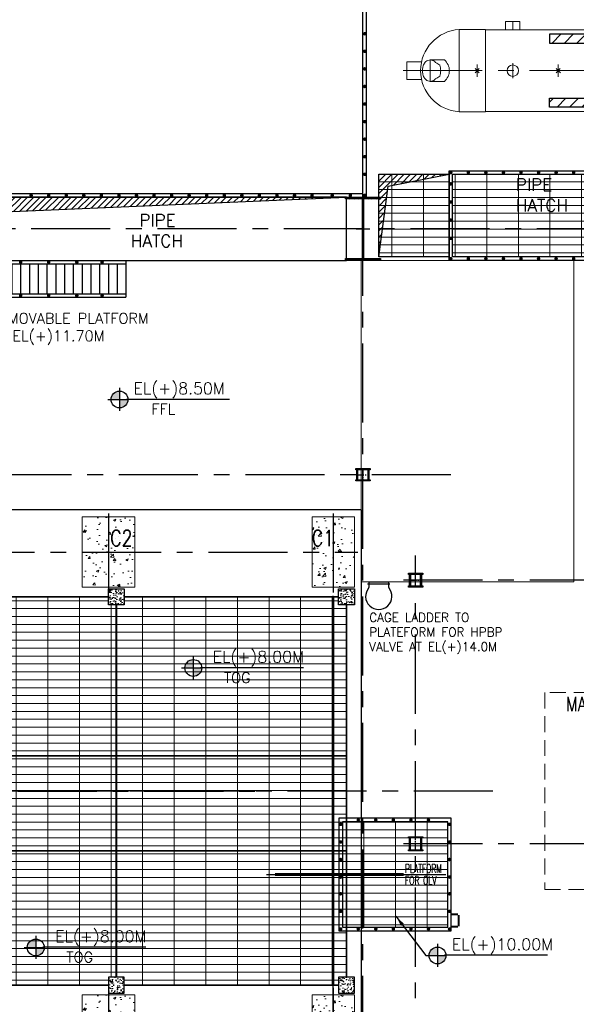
# Model space of a CAD drawing. Header units: inches. Extents: x 0 to 1544102, y 0 to 23144100.
# Tile 140 of 203: x 556299 to 572151, y 119015 to 147035. Entities that reach past the tile are written whole.
import ezdxf
from ezdxf.enums import TextEntityAlignment as Align

# ---------------------------------------------------------------- set-up
doc = ezdxf.new("R2010")
doc.units = ezdxf.units.IN
doc.header["$LTSCALE"] = 1800
doc.header["$MEASUREMENT"] = 0
for name, pattern in [('CENTER', [2, 1.25, -0.25, 0.25, -0.25]), ('CENTER2', [1.125, 0.75, -0.125, 0.125, -0.125]), ('HIDDEN', [0.375, 0.25, -0.125]), ('HIDDEN2', [0.1875, 0.125, -0.0625])]:
    doc.linetypes.add(name, pattern=pattern)
doc.layers.get('0').update_dxf_attribs({"color": 253})
for name, color, linetype in [('1', 7, 'Continuous'), ('AUX COL', 1, 'Continuous'), ('CEN', 2, 'CENTER'), ('COL', 1, 'Continuous'), ('GRID', 251, 'CENTER'), ('OPENING', 40, 'Continuous'), ('STEEL', 231, 'Continuous')]:
    doc.layers.add(name, color=color, linetype=linetype)
for name, color, linetype, lineweight in [('A-DOOR', 31, 'Continuous', 9), ('A-REMOVABLE GRATING', 252, 'Continuous', 9), ('CONCRETE', 145, 'Continuous', 15), ('EQPT', 8, 'HIDDEN', 9), ('EQUIP', 8, 'Continuous', 9), ('HATCH-1', 252, 'Continuous', 9), ('TEXT', 3, 'Continuous', 18)]:
    doc.layers.add(name, color=color, linetype=linetype, lineweight=lineweight)
doc.styles.add('ROMANC', font='ROMANC.SHX')
doc.styles.add('ROMANS', font='romans.shx')
doc.styles.add('SIMPLEX-25', font='simplex.shx')
doc.styles.get("Standard").update_dxf_attribs({"font": 'arial.ttf'})
doc.dimstyles.new('USER175', dxfattribs={"dimscale": 175, "dimtxt": 2, "dimasz": 1.75, "dimexe": 0, "dimexo": 0, "dimgap": 0.5, "dimtad": 1, "dimdec": 0, "dimzin": 0, "dimdsep": 46, "dimtxsty": 'ROMANS', "dimcen": 0, "dimclrd": 4, "dimclre": 4, "dimclrt": 4, "dimadec": 0, "dimazin": 0, "dimtfac": 0.09, "dimtdec": 0, "dimtix": 1, "dimtofl": 0, "dimtmove": 0, "dimatfit": 3, "dimfxl": 1, "dimtolj": 1, "dimtzin": 0, "dimarcsym": 0})
pattern_1 = [(50, (-126155.24, -26628.59), (215.17805, -18.82564), [22.5, -247.5]), (355, (-126155.24, -26628.6), (-41.6254, 225.65764), [18, -198]), (100.4514, (-126137.3, -26630.16), (173.5528, 206.83186), [19.12206, -210.34263]), (46.1842, (-126155.24, -26568.6), (320.1723, -49.6557), [33.75, -371.25]), (96.6356, (-126128.55, -26572.73), (280.3988, 292.23536), [28.6831, -315.5139]), (351.1842, (-126155.24, -26568.6), (280.3986, 292.2356), [27, -297]), (21, (-126125.24, -26583.59), (179.07212, -120.78567), [22.5, -247.5]), (326, (-126125.24, -26583.6), (72.9946, 217.545), [18, -198]), (71.4514, (-126110.31, -26593.66), (252.0668, 96.75915), [19.12206, -210.34263]), (37.5, (-126155.235, -26628.59), (3.647957, 99.868156), [0, -195.6, 0, -201, 0, -198.75]), (7.5, (-126155.24, -26628.59), (78.92086, 118.32351), [0, -114.6, 0, -191.1, 0, -75.75]), (327.5, (-126222.135, -26628.59), (160.14673, -6.76646), [0, -75, 0, -234, 0, -310.5]), (317.5, (-126252.14, -26628.59), (174.95585, 30.0315), [0, -97.5, 0, -155.4, 0, -220.5])]
pattern_2 = [(50, (-125855.24, -26628.59), (215.17805, -18.82564), [22.5, -247.5]), (355, (-125855.24, -26628.6), (-41.6254, 225.65764), [18, -198]), (100.4514, (-125837.3, -26630.16), (173.5528, 206.83186), [19.12206, -210.34263]), (46.1842, (-125855.24, -26568.6), (320.1723, -49.6557), [33.75, -371.25]), (96.6356, (-125828.55, -26572.73), (280.3988, 292.23536), [28.6831, -315.5139]), (351.1842, (-125855.24, -26568.6), (280.3986, 292.2356), [27, -297]), (21, (-125825.24, -26583.59), (179.07212, -120.78567), [22.5, -247.5]), (326, (-125825.24, -26583.6), (72.9946, 217.545), [18, -198]), (71.4514, (-125810.31, -26593.66), (252.0668, 96.75915), [19.12206, -210.34263]), (37.5, (-125855.235, -26628.59), (3.647957, 99.868156), [0, -195.6, 0, -201, 0, -198.75]), (7.5, (-125855.24, -26628.59), (78.92086, 118.32351), [0, -114.6, 0, -191.1, 0, -75.75]), (327.5, (-125922.135, -26628.59), (160.14673, -6.76646), [0, -75, 0, -234, 0, -310.5]), (317.5, (-125952.14, -26628.59), (174.95585, 30.0315), [0, -97.5, 0, -155.4, 0, -220.5])]
pattern_3 = [(0, (-122500, 4e-10), (0, 225), []), (90, (-122500, 4e-10), (-900, 6e-14), [])]

# ---------------------------------------------------------------- blocks, each defined once
blk = doc.blocks.new('B-ROW COLUMN')
at = {"layer": 'COL'}
h = blk.add_hatch(dxfattribs=at)
h.set_pattern_fill('ANSI31', color=256, scale=200, style=0)
h.set_pattern_definition([(45, (155648.048, 63141.767), (-17.67767, 17.67767), [])])
h.paths.add_polyline_path([(171095, 85178), (172085, 85178), (172085, 85128), (171095, 85128)])
h.paths.add_polyline_path([(171574, 86878), (171606, 86878), (171606, 85178), (171574, 85178)])
h.paths.add_polyline_path([(171095, 86928), (172085, 86928), (172085, 86878), (171095, 86878)])
blk.add_line((171590, 85128), (171590, 86928))
at = {"layer": 'CEN'}
for p, q in [((171590, 85128), (171590, 86928)), ((171399, 86028), (171782, 86028))]:
    blk.add_line(p, q, dxfattribs=at)
at = {"layer": 'COL'}
for points in [[(171095, 86928), (172085, 86928), (172085, 86878), (171095, 86878)], [(171574, 86878), (171606, 86878), (171606, 85178), (171574, 85178)], [(171095, 85178), (172085, 85178), (172085, 85128), (171095, 85128)]]:
    blk.add_lwpolyline(points, close=True, dxfattribs=at)
blk = doc.blocks.new('TG DECK COLUMNS & OUTLINE')
at = {"layer": 'HATCH-1'}
h = blk.add_hatch(dxfattribs=at)
h.set_pattern_fill('AR-CONC', color=256, scale=100, style=0)
h.set_pattern_definition([(50, (323738.94, 44911.77), (717.26, -62.752), [75, -825]), (355, (323738.94, 44911.8), (-138.751, 752.192), [60, -660]), (100.4514, (323798.7, 44906.54), (578.5094, 689.4395), [63.74, -701.142]), (46.1842, (323738.9, 45111.8), (1067.241, -165.519), [112.5, -1237.5]), (96.6356, (323827.9, 45098), (934.663, 974.118), [95.61, -1051.713]), (351.1842, (323738.9, 45111.8), (934.662, 974.119), [90, -990]), (21, (323838.94, 45061.77), (596.907, -402.619), [75, -825]), (326, (323838.94, 45061.8), (243.315, 725.15), [60, -660]), (71.4514, (323888.7, 45028.2), (840.2226, 322.5305), [63.74, -701.142]), (37.5, (323738.94, 44911.77), (12.1599, 332.89385), [0, -652, 0, -670, 0, -662.5]), (7.5, (323738.94, 44911.77), (263.0695, 394.4117), [0, -382, 0, -637, 0, -252.5]), (327.5, (323515.94, 44911.77), (533.8224, -22.5549), [0, -250, 0, -780, 0, -1035]), (317.5, (323415.94, 44911.77), (583.1862, 100.105), [0, -325, 0, -518, 0, -735])])
h.paths.add_polyline_path([(259933, 77465), (259183, 77465), (259183, 76465), (259933, 76465)])
h.paths.add_polyline_path([(260683, 77465), (259933, 77465), (259933, 76465), (260683, 76465)])
h.paths.add_polyline_path([(260683, 76465), (259933, 76465), (259933, 75465), (260683, 75465)])
h.paths.add_polyline_path([(259933, 76465), (259183, 76465), (259183, 75465), (259933, 75465)])
h.paths.add_polyline_path([(259907, 76525), (260714, 76525), (260714, 77200), (259907, 77200)], flags=9)
h = blk.add_hatch(dxfattribs=at)
h.set_pattern_fill('AR-CONC', color=256, scale=100, style=0)
h.set_pattern_definition([(50, (148052.1, 30028.9), (717.2602, -62.752), [75, -825]), (355, (148052.1, 30028.9), (-138.7513, 752.192), [60, -660]), (100.4514, (148111.9, 30023.7), (578.5094, 689.4395), [63.74, -701.142]), (46.1842, (148052.1, 30228.9), (1067.241, -165.519), [112.5, -1237.5]), (96.6356, (148141.1, 30215.1), (934.663, 974.118), [95.61, -1051.713]), (351.1842, (148052.1, 30228.9), (934.662, 974.119), [90, -990]), (21, (148152.1, 30178.9), (596.907, -402.619), [75, -825]), (326, (148152.1, 30178.9), (243.3153, 725.15), [60, -660]), (71.4514, (148201.9, 30145.4), (840.2226, 322.5305), [63.74, -701.142]), (37.5, (148052.13, 30028.92), (12.15986, 332.89385), [0, -652, 0, -670, 0, -662.5]), (7.5, (148052.13, 30028.92), (263.0695, 394.4117), [0, -382, 0, -637, 0, -252.5]), (327.5, (147829.13, 30028.92), (533.82244, -22.55487), [0, -250, 0, -780, 0, -1035]), (317.5, (147729.13, 30028.9), (583.1862, 100.105), [0, -325, 0, -518, 0, -735])])
h.paths.add_polyline_path([(266338, 77465), (265741, 77465), (265741, 76465), (266338, 76465)])
h.paths.add_polyline_path([(266941, 77465), (266338, 77465), (266338, 76465), (266941, 76465)])
h.paths.add_polyline_path([(266941, 76465), (266338, 76465), (266338, 75465), (266941, 75465)])
h.paths.add_polyline_path([(266338, 76465), (265741, 76465), (265741, 75465), (266338, 75465)])
h.paths.add_polyline_path([(265648, 76525), (266371, 76525), (266371, 77200), (265648, 77200)], flags=9)
h = blk.add_hatch(dxfattribs=at)
h.set_pattern_fill('AR-CONC', color=256, scale=100, style=0)
h.set_pattern_definition([(50, (323738.94, 31311.77), (717.26, -62.752), [75, -825]), (355, (323738.94, 31311.8), (-138.751, 752.192), [60, -660]), (100.4514, (323798.7, 31306.54), (578.5094, 689.4395), [63.74, -701.142]), (46.1842, (323738.9, 31511.8), (1067.241, -165.519), [112.5, -1237.5]), (96.6356, (323827.9, 31498), (934.663, 974.118), [95.61, -1051.713]), (351.1842, (323738.9, 31511.8), (934.662, 974.119), [90, -990]), (21, (323838.94, 31461.77), (596.907, -402.619), [75, -825]), (326, (323838.94, 31461.8), (243.315, 725.15), [60, -660]), (71.4514, (323888.7, 31428.2), (840.2226, 322.5305), [63.74, -701.142]), (37.5, (323738.94, 31311.77), (12.1599, 332.89385), [0, -652, 0, -670, 0, -662.5]), (7.5, (323738.94, 31311.77), (263.0695, 394.4117), [0, -382, 0, -637, 0, -252.5]), (327.5, (323515.94, 31311.77), (533.8224, -22.5549), [0, -250, 0, -780, 0, -1035]), (317.5, (323415.94, 31311.77), (583.1862, 100.105), [0, -325, 0, -518, 0, -735])])
h.paths.add_polyline_path([(259933, 63865), (259183, 63865), (259183, 62865), (259933, 62865)])
h.paths.add_polyline_path([(260683, 63865), (259933, 63865), (259933, 62865), (260683, 62865)])
h.paths.add_polyline_path([(260683, 62865), (259933, 62865), (259933, 61865), (260683, 61865)])
h.paths.add_polyline_path([(259933, 62865), (259183, 62865), (259183, 61865), (259933, 61865)])
h.paths.add_polyline_path([(259907, 62925), (260714, 62925), (260714, 63600), (259907, 63600)], flags=9)
h = blk.add_hatch(dxfattribs=at)
h.set_pattern_fill('AR-CONC', color=256, scale=100, style=0)
h.set_pattern_definition([(50, (148052.1, 16428.9), (717.2602, -62.752), [75, -825]), (355, (148052.1, 16428.9), (-138.7513, 752.192), [60, -660]), (100.4514, (148111.9, 16423.7), (578.5094, 689.4395), [63.74, -701.142]), (46.1842, (148052.1, 16628.9), (1067.241, -165.519), [112.5, -1237.5]), (96.6356, (148141.1, 16615.1), (934.663, 974.118), [95.61, -1051.713]), (351.1842, (148052.1, 16628.9), (934.662, 974.119), [90, -990]), (21, (148152.1, 16578.9), (596.907, -402.619), [75, -825]), (326, (148152.1, 16578.9), (243.3153, 725.15), [60, -660]), (71.4514, (148201.9, 16545.4), (840.2226, 322.5305), [63.74, -701.142]), (37.5, (148052.13, 16428.92), (12.15986, 332.89385), [0, -652, 0, -670, 0, -662.5]), (7.5, (148052.13, 16428.92), (263.0695, 394.4117), [0, -382, 0, -637, 0, -252.5]), (327.5, (147829.13, 16428.92), (533.82244, -22.55487), [0, -250, 0, -780, 0, -1035]), (317.5, (147729.13, 16428.9), (583.1862, 100.105), [0, -325, 0, -518, 0, -735])])
h.paths.add_polyline_path([(266338, 63865), (265741, 63865), (265741, 62865), (266338, 62865)])
h.paths.add_polyline_path([(266941, 63865), (266338, 63865), (266338, 62865), (266941, 62865)])
h.paths.add_polyline_path([(266941, 62865), (266338, 62865), (266338, 61865), (266941, 61865)])
h.paths.add_polyline_path([(266338, 62865), (265741, 62865), (265741, 61865), (266338, 61865)])
h.paths.add_polyline_path([(265648, 62925), (266371, 62925), (266371, 63600), (265648, 63600)], flags=9)
blk.add_lwpolyline([(240983, 64265), (243583, 61665), (267138, 61665), (267138, 77665), (243583, 77665), (240983, 75065), (226783, 75065), (226783, 64265)], close=True)
blk.add_lwpolyline([(240983, 64265), (243583, 61665), (267138, 61665), (267138, 77665), (243583, 77665), (240983, 75065), (226783, 75065), (226783, 64265)], close=True)
at = {"layer": 'CEN'}
for p, q in [((259933, 77565), (259933, 75287)), ((266338, 77565), (266338, 75215)), ((255582, 76465), (267033, 76465)), ((266338, 62865), (266338, 75215)), ((259933, 63965), (259933, 61770)), ((266338, 64065), (266338, 61770))]:
    blk.add_line(p, q, dxfattribs=at)
at = {"layer": 'CONCRETE'}
for points in [[(259183, 75465), (260683, 75465), (260683, 77465), (259183, 77465)], [(265738, 75465), (266938, 75465), (266938, 77465), (265738, 77465)], [(259183, 61865), (260683, 61865), (260683, 63865), (259183, 63865)], [(265738, 61865), (266938, 61865), (266938, 63865), (265738, 63865)]]:
    blk.add_lwpolyline(points, close=True, dxfattribs=at)
at = {"layer": 'TEXT', "style": 'ROMANC', "width": 0.8}
for s, p in [('C2', (259985, 76637)), ('C1', (265727, 76637))]:
    blk.add_text(s, height=450, dxfattribs=at).set_placement(p)
blk = doc.blocks.new('PLATFORM BELOW TG DECK AT EL. 5.8M & 8.0M & 8.5M')
at = {"layer": 'HATCH-1'}
h = blk.add_hatch(dxfattribs=at)
h.set_pattern_fill('AR-CONC', color=256, scale=30, style=0)
h.set_pattern_definition(pattern_1)
h.paths.add_polyline_path([(9000, 5300), (9450, 5300), (9450, 5750), (9000, 5750)])
h = blk.add_hatch(dxfattribs=at)
h.set_pattern_fill('AR-CONC', color=256, scale=30, style=0)
h.set_pattern_definition(pattern_2)
h.paths.add_polyline_path([(16005, 5300), (16005, 5750), (15555, 5750), (15555, 5300)])
h = blk.add_hatch(dxfattribs=at)
h.set_pattern_fill('AR-CONC', color=256, scale=30, style=0)
h.set_pattern_definition(pattern_1)
h.paths.add_polyline_path([(9000, -5750), (9450, -5750), (9450, -5300), (9000, -5300)])
h = blk.add_hatch(dxfattribs=at)
h.set_pattern_fill('AR-CONC', color=256, scale=30, style=0)
h.set_pattern_definition(pattern_2)
h.paths.add_polyline_path([(15555, -5750), (16005, -5750), (16005, -5300), (15555, -5300)])
at = {"layer": 'COL'}
for points in [[(9450, 5300), (9000, 5300), (9000, 5750), (9450, 5750)], [(16005, 5300), (15555, 5300), (15555, 5750), (16005, 5750)], [(9450, -5300), (9000, -5300), (9000, -5750), (9450, -5750)], [(16005, -5300), (15555, -5300), (15555, -5750), (16005, -5750)]]:
    blk.add_lwpolyline(points, close=True, dxfattribs=at)
at = {"layer": 'STEEL'}
blk.add_line((16005, -5750), (16005, -5750), dxfattribs=at)
at = {"layer": 'STEEL', "const_width": 50}
for points in [[(5200, 5525), (9000, 5525)], [(9225, 5300), (9225, -5300)], [(9450, 5525), (15555, 5525)], [(15780, 5300), (15780, -5300)], [(4975, 1000), (9525, 1000)], [(15780, 1000), (9525, 1000)], [(4975, -1700), (9525, -1700)], [(15780, -1700), (9525, -1700)], [(9000, -5525), (5200, -5525)], [(15555, -5525), (9450, -5525)]]:
    blk.add_lwpolyline(points, dxfattribs=at)
blk = doc.blocks.new('CROSS OVER FOR BFPT EXHAUST PIPES')
at = {"layer": 'STEEL', "ltscale": 0.2}
for p, q in [((110576, 117231), (108276, 117231)), ((108276, 117231), (108276, 116181)), ((108276, 117131), (127526, 117131)), ((108526, 117131), (108526, 116281)), ((108776, 117131), (108776, 116281)), ((109026, 117131), (109026, 116281)), ((109276, 117131), (109276, 116281)), ((109526, 117131), (109526, 116281)), ((109776, 117131), (109776, 116281)), ((110026, 117131), (110026, 116281)), ((110276, 117131), (110276, 116281)), ((110526, 117131), (110526, 116281)), ((121226, 117231), (110576, 117231)), ((110776, 117131), (110776, 116281)), ((111026, 117131), (111026, 116281)), ((111276, 117131), (111276, 116281)), ((111526, 117131), (111526, 116281)), ((111776, 117131), (111776, 116281)), ((112026, 117131), (112026, 116281)), ((112276, 117131), (112276, 116281)), ((112526, 117131), (112526, 116281)), ((118626, 117131), (121126, 117131)), ((121226, 117231), (127526, 117231)), ((123276, 117131), (123276, 116281)), ((123526, 117131), (123526, 116281)), ((123776, 117131), (123776, 116281)), ((124026, 117131), (124026, 116281)), ((124276, 117131), (124276, 116281)), ((124526, 117131), (124526, 116281)), ((124776, 117131), (124776, 116281)), ((125026, 117131), (125026, 116281)), ((125276, 117131), (125276, 116281)), ((125526, 117131), (125526, 116281)), ((125776, 117131), (125776, 116281)), ((126026, 117131), (126026, 116281)), ((126276, 117131), (126276, 116281)), ((126526, 117131), (126526, 116281)), ((126776, 117131), (126776, 116281)), ((127026, 117131), (127026, 116281)), ((127276, 117131), (127276, 116281)), ((127526, 117231), (127526, 116181)), ((108276, 116281), (127526, 116281)), ((108276, 116181), (127526, 116181)), ((113176, 116181), (110676, 116181))]:
    blk.add_line(p, q, dxfattribs=at)
at = {"layer": 'STEEL', "ltscale": 0.2, "const_width": 50}
for points in [[(109001, 117181, 1), (109051, 117181, 1)], [(109801, 117181, 1), (109851, 117181, 1)], [(110601, 117181, 1), (110651, 117181, 1)], [(111401, 117181, 1), (111451, 117181, 1)], [(112201, 117181, 1), (112251, 117181, 1)], [(113001, 117181, 1), (113051, 117181, 1)], [(113801, 117181, 1), (113851, 117181, 1)], [(114601, 117181, 1), (114651, 117181, 1)], [(115401, 117181, 1), (115451, 117181, 1)], [(116201, 117181, 1), (116251, 117181, 1)], [(117001, 117181, 1), (117051, 117181, 1)], [(117801, 117181, 1), (117851, 117181, 1)], [(118601, 117181, 1), (118651, 117181, 1)], [(119401, 117181, 1), (119451, 117181, 1)], [(120201, 117181, 1), (120251, 117181, 1)], [(121151, 117181, 1), (121201, 117181, 1)], [(121951, 117181, 1), (122001, 117181, 1)], [(122751, 117181, 1), (122801, 117181, 1)], [(123551, 117181, 1), (123601, 117181, 1)], [(124501, 117181, 1), (124551, 117181, 1)], [(125301, 117181, 1), (125351, 117181, 1)], [(126101, 117181, 1), (126151, 117181, 1)], [(126822, 117181, 1), (126872, 117181, 1)], [(109001, 116231, 1), (109051, 116231, 1)], [(109801, 116231, 1), (109851, 116231, 1)], [(110601, 116231, 1), (110651, 116231, 1)], [(111401, 116231, 1), (111451, 116231, 1)], [(112201, 116231, 1), (112251, 116231, 1)], [(113001, 116231, 1), (113051, 116231, 1)], [(113801, 116231, 1), (113851, 116231, 1)], [(114601, 116231, 1), (114651, 116231, 1)], [(115401, 116231, 1), (115451, 116231, 1)], [(116201, 116231, 1), (116251, 116231, 1)], [(117001, 116231, 1), (117051, 116231, 1)], [(117801, 116231, 1), (117851, 116231, 1)], [(118601, 116231, 1), (118651, 116231, 1)], [(119401, 116231, 1), (119451, 116231, 1)], [(120201, 116231, 1), (120251, 116231, 1)], [(121151, 116231, 1), (121201, 116231, 1)], [(121951, 116231, 1), (122001, 116231, 1)], [(122751, 116231, 1), (122801, 116231, 1)], [(123551, 116231, 1), (123601, 116231, 1)], [(124501, 116231, 1), (124551, 116231, 1)], [(125301, 116231, 1), (125351, 116231, 1)], [(126101, 116231, 1), (126151, 116231, 1)], [(126822, 116231, 1), (126872, 116231, 1)]]:
    blk.add_lwpolyline(points, format="xyb", close=True, dxfattribs=at)
at = {"layer": 'STEEL', "ltscale": 0.2}
blk.add_lwpolyline([(112776, 116281), (123276, 116281), (123276, 117131), (112776, 117131)], close=True, dxfattribs=at)
blk = doc.blocks.new('AUX COLUMNS')
at = {"color": 2, "linetype": 'CENTER2', "ltscale": 0.15}
for p, q in [((-140538, 69090), (-140538, 68740)), ((-140713, 68915), (-140363, 68915)), ((-139213, 65915), (-138863, 65915)), ((-139038, 65715), (-139038, 66115)), ((-139038, 58215), (-139038, 58615)), ((-138863, 58415), (-139213, 58415))]:
    blk.add_line(p, q, dxfattribs=at)
at = {"layer": 'AUX COL'}
for p, q in [((-140713, 68772), (-140713, 69058)), ((-140688, 68772), (-140688, 69058)), ((-140388, 68772), (-140388, 69058)), ((-140363, 68772), (-140363, 69058)), ((-139213, 65751), (-139213, 66079)), ((-139177, 65751), (-139177, 66079)), ((-138899, 65751), (-138899, 66079)), ((-138863, 65751), (-138863, 66079)), ((-139213, 58243), (-139213, 58587)), ((-139188, 58243), (-139188, 58587)), ((-138888, 58243), (-138888, 58587)), ((-138863, 58243), (-138863, 58587))]:
    blk.add_line(p, q, dxfattribs=at)
for points in [[(-140738, 69090), (-140338, 69090), (-140338, 69058), (-140738, 69058)], [(-140738, 68772), (-140338, 68772), (-140338, 68740), (-140738, 68740)], [(-139238, 66115), (-138838, 66115), (-138838, 66079), (-139238, 66079)], [(-139238, 65751), (-138838, 65751), (-138838, 65715), (-139238, 65715)], [(-139238, 58615), (-138838, 58615), (-138838, 58587), (-139238, 58587)], [(-139238, 58243), (-138838, 58243), (-138838, 58215), (-139238, 58215)]]:
    blk.add_lwpolyline(points, close=True, dxfattribs=at)
at = {"layer": 'GRID'}
for p, q in [((-138038, 68915), (-163538, 68915)), ((-139038, 51315), (-139038, 66615)), ((-115538, 65915), (-139738, 65915)), ((-136838, 59915), (-243038, 59915)), ((-115538, 58415), (-139738, 58415))]:
    blk.add_line(p, q, dxfattribs=at)
blk = doc.blocks.new('cond')
at = {"layer": 'CEN'}
for p, q in [((0, 11965), (0, -10877)), ((-4375, 7315), (4375, 7315)), ((-7840, 0), (7840, 0))]:
    blk.add_line(p, q, dxfattribs=at)
at = {"layer": 'EQUIP'}
for p, q in [((-3358, 5208), (-4375, 7315)), ((-4375, 7315), (-4375, -7315)), ((4375, 7315), (-4375, 7315)), ((3358, 5208), (4375, 7315)), ((4375, 7315), (4375, -7315)), ((-3358, -5208), (-3358, 5208)), ((3358, 5208), (-3358, 5208)), ((3358, 5208), (-1637, 3753)), ((3358, -5208), (3358, 5208)), ((-1637, 3753), (-3344, -5152)), ((-3358, -5208), (-4375, -7315)), ((3358, -5208), (-3358, -5208)), ((3358, -5208), (4375, -7315)), ((-4375, -7315), (4375, -7315))]:
    blk.add_line(p, q, dxfattribs=at)
blk = doc.blocks.new('HPH-6 ARCH-R0')
at = {"layer": 'STEEL'}
h = blk.add_hatch(dxfattribs=at)
h.set_pattern_fill('ANSI31', color=256, scale=2000, style=0)
h.set_pattern_definition([(45, (-4909, 275), (-176.7767, 176.7767), [])])
h.paths.add_polyline_path([(7827, 785), (7827, 1035), (-4395, 1035), (-4395, 785)])
h = blk.add_hatch(dxfattribs=at)
h.set_pattern_fill('ANSI31', color=256, scale=2000, style=0)
h.set_pattern_definition([(45, (-4909, -275), (-176.7767, 176.7767), [])])
h.paths.add_polyline_path([(7827, -1035), (7827, -785), (-4395, -785), (-4395, -1035)])
at = {"layer": 'EQPT', "linetype": 'CENTER'}
for p, q in [((-5440, 1163), (-5440, 1400)), ((-7790, -305), (-7790, 305)), ((-130, -322), (-130, 312)), ((-8560, 0), (2468, 0)), ((-6455, -175), (-6455, 175)), ((-5440, -210), (-5440, 210)), ((-4145, -175), (-4145, 175)), ((-725, -250), (-725, 250)), ((870, -175), (870, 175))]:
    blk.add_line(p, q, dxfattribs=at)
at = {"layer": 'EQPT', "linetype": 'CENTER2', "ltscale": 0.25}
for p, q in [((-1985, 1330), (-1845, 1330)), ((-1915, 1260), (-1915, 1400)), ((-1915, 0), (-1915, 1330)), ((-1405, 0), (-993, 1330)), ((-1063, 1330), (-923, 1330)), ((-993, 1260), (-993, 1400))]:
    blk.add_line(p, q, dxfattribs=at)
at = {"layer": 'EQUIP', "linetype": 'Continuous'}
for p, q in [((-6965, 1170), (-6965, -1170)), ((-6215, 1170), (-6965, 1170)), ((-6215, 1170), (-6215, -1170)), ((1540, 1163), (-6215, 1163)), ((-5643, 1400), (-5237, 1400)), ((-5643, 1163), (-5643, 1400)), ((-5237, 1163), (-5237, 1400)), ((1540, 1150), (1540, -1150)), ((-8039, 250), (-8460, 250)), ((-8460, 250), (-8460, -250)), ((-8039, -250), (-8460, -250)), ((-6215, -1170), (-6965, -1170)), ((1540, -1163), (-6215, -1163))]:
    blk.add_line(p, q, dxfattribs=at)
at = {"layer": 'EQUIP'}
for p, q in [((-1945, 0), (-1945, 1297)), ((-1885, 0), (-1885, 1297)), ((-1434, 9), (-1031, 1307)), ((-1376, -9), (-974, 1290)), ((-7387, 305), (-7790, 305)), ((-6395, -60), (-6515, 60)), ((-6397, 58), (-6513, -58)), ((-4085, -60), (-4205, 60)), ((-4087, 58), (-4203, -58)), ((-70, -60), (-190, 60)), ((-72, 58), (-188, -58)), ((-7387, -305), (-7790, -305))]:
    blk.add_line(p, q, dxfattribs=at)
blk.add_lwpolyline([(-7790, 305, -0.186311), (-7663, 256, -0.036505), (-7637, 228, -0.032991), (-7519, 160, -0.084887), (-7492, 0, -0.084887), (-7519, -160, -0.032991), (-7637, -228, -0.036505), (-7663, -256, -0.186311), (-7790, -305, -0.186311), (-7917, -256, -0.101773), (-7979, -170, -0.060422), (-8005, -90, -0.046761), (-8013, 0, -0.046761), (-8005, 90, -0.060422), (-7979, 170, -0.101773), (-7917, 256, -0.186311)], format="xyb", close=True, dxfattribs=at)
for centre, radius in [((-1915, 1330), 44.5), ((-993, 1330), 44.5), ((-1915, 0), 30), ((-1405, 0), 30)]:
    blk.add_circle(centre, radius, dxfattribs=at)
at = {"layer": 'EQUIP', "linetype": 'Continuous'}
for centre, radius in [((-5440, 0), 162), ((-1915, 0), 30), ((-1405, 0), 30), ((-130, 0), 203), ((-130, 0), 57), ((870, 0), 107)]:
    blk.add_circle(centre, radius, dxfattribs=at)
at = {"layer": 'EQUIP', "linetype": 'HIDDEN2', "ltscale": 0.3}
blk.add_circle((-725, 0), 203, dxfattribs=at)
at = {"layer": 'EQUIP', "linetype": 'Continuous'}
blk.add_arc((-6893, 0), 1172, 93.5226, 266.4774, dxfattribs=at)
at = {"layer": 'EQUIP'}
for centre, radius, start, end in [((810, 0), 1362, 302.4167, 57.5833), ((-7646, 0), 400, 310.2631, 49.7369)]:
    blk.add_arc(centre, radius, start, end, dxfattribs=at)
at = {"layer": 'STEEL'}
for points in [[(-4395, 785), (7827, 785), (7827, 1035), (-4395, 1035)], [(-4395, -785), (7827, -785), (7827, -1035), (-4395, -1035)]]:
    blk.add_lwpolyline(points, close=True, dxfattribs=at)
blk = doc.blocks.new('PL-FFL2')
at = {"layer": '1'}
h = blk.add_hatch(color=7, dxfattribs=at)
h.paths.add_polyline_path([(3.09, 1.96, 0.414214), (1.09, -0.04), (3.09, -0.04)])
h.paths.add_polyline_path([(5.09, -0.04), (3.09, -0.04), (3.09, -2.04, 0.414214)])
at = {"layer": '1', "color": 1, "linetype": 'Continuous'}
for p, q in [((3.09, 2.74), (3.09, -2.74)), ((29.24, 0), (4.78, 0)), ((4.78, 0), (5.09, 0)), ((0.31, -0.04), (5.09, -0.04))]:
    blk.add_line(p, q, dxfattribs=at)
blk.add_circle((3.09, -0.04), 2, dxfattribs=at)
at = {"layer": '1', "color": 4, "linetype": 'Continuous'}
blk.add_attdef('EL(+)', text='', height=2.75, dxfattribs=at).set_placement((18.98, 2.4), align=Align.MIDDLE)
at = {"layer": '1', "color": 3, "linetype": 'Continuous'}
blk.add_attdef('XXX', text='', height=2.5, dxfattribs=at).set_placement((18.44, -3.52), align=Align.MIDDLE)

msp = doc.modelspace()

# ---------------------------------------------------------------- hatches: boundary and pattern name
at = {"layer": 'A-REMOVABLE GRATING'}
h = msp.add_hatch(dxfattribs=at)
h.set_pattern_fill('GRATE', color=256, scale=7200, style=0)
h.set_pattern_definition(pattern_3)
h.paths.add_polyline_path([(566525.79, 142634.89), (568525.79, 142634.89), (568525.79, 140284.89), (566525.79, 140284.89)])
h = msp.add_hatch(dxfattribs=at)
h.set_pattern_fill('GRATE', color=256, scale=7200, style=0)
h.set_pattern_definition(pattern_3)
h.paths.add_polyline_path([(575975.79, 140284.89), (568625.79, 140284.89), (568625.79, 142634.89), (575975.79, 142634.89)])
h = msp.add_hatch(dxfattribs=at)
h.set_pattern_fill('GRATE', color=256, scale=7200, style=0)
h.paths.add_polyline_path([(565605.79, 126084.89), (559350.79, 126084.89), (559050.79, 126084.89), (559050.79, 123384.89), (559350.79, 123384.89), (565605.79, 123384.89)])
h.paths.add_polyline_path([(565605.79, 130384.65), (565380.79, 130384.65), (565380.79, 130609.89), (559275.79, 130609.89), (559275.79, 130384.89), (559050.79, 130384.89), (559050.79, 126084.89), (559350.79, 126084.89), (565605.79, 126084.89)])
h.paths.add_polyline_path([(559050.79, 130384.89), (558825.79, 130384.89), (558825.79, 130609.89), (555025.79, 130609.89), (555025.79, 130384.89), (554800.79, 130384.89), (554800.79, 126084.89), (559050.79, 126084.89)])
h.paths.add_polyline_path([(559050.79, 126084.89), (554800.79, 126084.89), (554800.79, 125309.89), (555025.79, 125309.89), (555025.79, 124859.89), (554800.79, 124859.89), (554800.79, 123384.89), (559050.79, 123384.89)])
h.paths.add_polyline_path([(559050.79, 123384.89), (554800.79, 123384.89), (554800.79, 119784.89), (555025.79, 119784.89), (555025.79, 119559.89), (558825.79, 119559.89), (558825.79, 119784.89), (559050.79, 119784.89)])
h.paths.add_polyline_path([(565605.79, 123384.89), (559350.79, 123384.89), (559050.79, 123384.89), (559050.79, 119784.89), (559275.79, 119784.89), (559275.79, 119559.89), (565380.79, 119559.89), (565380.79, 119784.89), (565605.79, 119784.89)])
h.paths.add_polyline_path([(533375.79, 129784.89), (533125.79, 129784.89), (533125.79, 130034.89), (527525.79, 130034.89), (527525.79, 129784.89), (527275.79, 129784.89), (527275.79, 125334.89), (527525.79, 125334.89), (527525.79, 125084.89), (533375.79, 125084.89)])
h.paths.add_polyline_path([(533375.79, 125084.89), (527525.79, 125084.89), (527525.79, 124834.89), (527275.79, 124834.89), (527275.79, 120384.89), (527525.79, 120384.89), (527525.79, 120134.89), (533125.79, 120134.89), (533125.79, 120384.89), (533375.79, 120384.89)])
h.paths.add_polyline_path([(535975.79, 124834.89), (535725.79, 124834.89), (535725.79, 125084.89), (533375.79, 125084.89), (533375.79, 122134.89), (535975.79, 122134.89), (535975.79, 122208.53), (535771.64, 122208.53), (535771.64, 122840.7), (535975.79, 122840.7)])
h.paths.add_polyline_path([(535975.79, 127984.89), (533375.79, 127984.89), (533375.79, 125084.89), (535725.79, 125084.89), (535725.79, 125334.89), (535975.79, 125334.89)])
h.paths.add_polyline_path([(543275.79, 129784.89), (543025.79, 129784.89), (543025.79, 130029.69), (536225.79, 130029.69), (536225.79, 129784.89), (535975.79, 129784.89), (535975.79, 125334.89), (536225.79, 125334.89), (536225.79, 125084.89), (543275.79, 125084.89)])
h.paths.add_polyline_path([(543275.79, 125084.89), (536225.79, 125084.89), (536225.79, 124834.89), (535975.79, 124834.89), (535975.79, 122840.7), (535975.79, 122208.53), (535975.79, 122134.89), (535975.79, 120384.89), (536225.79, 120384.89), (536225.79, 120134.89), (543025.79, 120134.89), (543025.79, 120384.89), (543275.79, 120384.89)])
h.paths.add_polyline_path([(536970.18, 121015.69), (538925.53, 121015.69), (538925.53, 121728.19), (536970.18, 121728.19)], flags=24)
h = msp.add_hatch(dxfattribs=at)
h.set_pattern_fill('GRATE', color=256, scale=7200, style=0)
h.paths.add_polyline_path([(565490.79, 124209.89), (568490.79, 124209.89), (568490.79, 121209.89), (565490.79, 121209.89)])
at = {"layer": 'OPENING'}
h = msp.add_hatch(dxfattribs=at)
h.set_pattern_fill('ANSI31', color=8, scale=1000, style=0)
h.paths.add_polyline_path([(566525.79, 142634.89), (566525.79, 140285.34), (566791.11, 142293.33), (568525.79, 142634.89)])
h = msp.add_hatch(dxfattribs=at)
h.set_pattern_fill('ANSI31', color=8, scale=1000, style=0)
h.paths.add_polyline_path([(565605.79, 141984.89), (555545.79, 141984.89), (555545.79, 141084.89), (555756.11, 141084.89), (555869.51, 141570.15)])
h.paths.add_polyline_path([(555756.11, 141084.89), (555545.79, 141084.89), (555545.79, 140184.89)])

# ---------------------------------------------------------------- linework, layer by layer
at = {"layer": 'A-REMOVABLE GRATING'}
for points in [[(572075.79, 140184.89), (566025.79, 140184.89), (566025.79, 131034.89), (572075.79, 131034.89)], [(565490.79, 124209.89), (568490.79, 124209.89), (568490.79, 121209.89), (565490.79, 121209.89)]]:
    msp.add_lwpolyline(points, close=True, dxfattribs=at)
at = {"layer": 'CEN'}
for p, q in [((541848.85, 125084.89), (563160.08, 125084.89)), ((563329.2, 122709.89), (568435.79, 122709.89))]:
    msp.add_line(p, q, dxfattribs=at)
at = {"layer": 'EQUIP', "linetype": 'HIDDEN'}
msp.add_lwpolyline([(571250.79, 127884.89), (571250.79, 122284.89), (575900.79, 122284.89), (575900.79, 127884.89)], close=True, dxfattribs=at)
at = {"layer": 'GRID'}
for p, q in [((566075.79, 103174.13), (566075.79, 157584.89)), ((594875.79, 141084.89), (459775.79, 141084.89))]:
    msp.add_line(p, q, dxfattribs=at)
at = {"layer": 'OPENING'}
for p, q in [((566791.11, 142293.33), (568525.79, 142634.89)), ((566525.79, 140285.34), (566791.11, 142293.33))]:
    msp.add_line(p, q, dxfattribs=at)
for points in [[(533475.79, 141984.89), (566175.79, 141984.89), (566175.79, 152184.89), (533475.79, 152184.89)], [(533575.79, 142084.89), (566075.79, 142084.89), (566075.79, 152084.89), (533575.79, 152084.89)], [(566525.79, 142634.89), (568525.79, 142634.89), (568525.79, 140284.89), (566525.79, 140284.89)], [(576075.79, 140184.89), (568525.79, 140184.89), (568525.79, 142734.89), (576075.79, 142734.89)], [(575975.79, 140284.89), (568625.79, 140284.89), (568625.79, 142634.89), (575975.79, 142634.89)], [(555545.79, 140184.89), (565605.79, 140184.89), (565605.79, 141984.89), (555545.79, 141984.89)]]:
    msp.add_lwpolyline(points, close=True, dxfattribs=at)
at = {"layer": 'OPENING', "const_width": 50}
for points in [[(566125.79, 146659.89, 1), (566125.79, 146609.89, 1)], [(566125.79, 146159.89, 1), (566125.79, 146109.89, 1)], [(566125.79, 145659.89, 1), (566125.79, 145609.89, 1)], [(566125.79, 145159.89, 1), (566125.79, 145109.89, 1)], [(566125.79, 144659.89, 1), (566125.79, 144609.89, 1)], [(566125.79, 144159.89, 1), (566125.79, 144109.89, 1)], [(566125.79, 143659.89, 1), (566125.79, 143609.89, 1)], [(566125.79, 143159.89, 1), (566125.79, 143109.89, 1)], [(566125.79, 142659.89, 1), (566125.79, 142609.89, 1)], [(568550.79, 142684.89, 1), (568600.79, 142684.89, 1)], [(569050.79, 142684.89, 1), (569100.79, 142684.89, 1)], [(569550.79, 142684.89, 1), (569600.79, 142684.89, 1)], [(570050.79, 142684.89, 1), (570100.79, 142684.89, 1)], [(570550.79, 142684.89, 1), (570600.79, 142684.89, 1)], [(571050.79, 142684.89, 1), (571100.79, 142684.89, 1)], [(571550.79, 142684.89, 1), (571600.79, 142684.89, 1)], [(572050.79, 142684.89, 1), (572100.79, 142684.89, 1)], [(568550.79, 142362.75, 1), (568600.79, 142362.75, 1)], [(556600.79, 142034.89, 1), (556650.79, 142034.89, 1)], [(557100.79, 142034.89, 1), (557150.79, 142034.89, 1)], [(557600.79, 142034.89, 1), (557650.79, 142034.89, 1)], [(558100.79, 142034.89, 1), (558150.79, 142034.89, 1)], [(558600.79, 142034.89, 1), (558650.79, 142034.89, 1)], [(559100.79, 142034.89, 1), (559150.79, 142034.89, 1)], [(559600.79, 142034.89, 1), (559650.79, 142034.89, 1)], [(560100.79, 142034.89, 1), (560150.79, 142034.89, 1)], [(560600.79, 142034.89, 1), (560650.79, 142034.89, 1)], [(561100.79, 142034.89, 1), (561150.79, 142034.89, 1)], [(561600.79, 142034.89, 1), (561650.79, 142034.89, 1)], [(562100.79, 142034.89, 1), (562150.79, 142034.89, 1)], [(562600.79, 142034.89, 1), (562650.79, 142034.89, 1)], [(563100.79, 142034.89, 1), (563150.79, 142034.89, 1)], [(563600.79, 142034.89, 1), (563650.79, 142034.89, 1)], [(564100.79, 142034.89, 1), (564150.79, 142034.89, 1)], [(564600.79, 142034.89, 1), (564650.79, 142034.89, 1)], [(565174.6, 142034.89, 1), (565224.6, 142034.89, 1)], [(565691.63, 142034.89, 1), (565741.63, 142034.89, 1)], [(566100.79, 142034.89, 1), (566150.79, 142034.89, 1)], [(568550.79, 141846.61, 1), (568600.79, 141846.61, 1)], [(568550.79, 141330.47, 1), (568600.79, 141330.47, 1)], [(568550.79, 140814.33, 1), (568600.79, 140814.33, 1)], [(568550.79, 140234.89, 1), (568600.79, 140234.89, 1)], [(569050.79, 140234.89, 1), (569100.79, 140234.89, 1)], [(569550.79, 140234.89, 1), (569600.79, 140234.89, 1)], [(570050.79, 140234.89, 1), (570100.79, 140234.89, 1)], [(570550.79, 140234.89, 1), (570600.79, 140234.89, 1)], [(571050.79, 140234.89, 1), (571100.79, 140234.89, 1)], [(571550.79, 140234.89, 1), (571600.79, 140234.89, 1)], [(572050.79, 140234.89, 1), (572100.79, 140234.89, 1)]]:
    msp.add_lwpolyline(points, format="xyb", close=True, dxfattribs=at)
at = {"layer": 'OPENING'}
msp.add_lwpolyline([(555545.79, 140184.89), (555869.51, 141570.15), (565605.79, 141984.89)], dxfattribs=at)
at = {"layer": 'STEEL'}
for p, q in [((566201.48, 130976.01), (566842.27, 130976.01)), ((566244.54, 131034.89), (566807.04, 131034.89)), ((566244.54, 131034.89), (566244.54, 130872.12)), ((566807.04, 130872.12), (566807.04, 131034.89)), ((568780.24, 121579.89), (568590.79, 121579.89)), ((568780.24, 121559.89), (568590.79, 121559.89)), ((568793.15, 121242.8), (568793.15, 121546.98)), ((568813.15, 121242.8), (568813.15, 121546.98)), ((568780.24, 121229.89), (568590.79, 121229.89)), ((568780.24, 121209.89), (568590.79, 121209.89))]:
    msp.add_line(p, q, dxfattribs=at)
for points, const_width in [([(565230.79, 130609.89), (565230.79, 119559.89)], 50), ([(563565.79, 122709.89), (567235.79, 122709.89)], 80)]:
    msp.add_lwpolyline(points, dxfattribs=dict(at, const_width=const_width))
for points in [[(568590.79, 124309.89), (565390.79, 124309.89), (565390.79, 121109.89), (568590.79, 121109.89)], [(568490.79, 124209.89), (565490.79, 124209.89), (565490.79, 121209.89), (568490.79, 121209.89)]]:
    msp.add_lwpolyline(points, close=True, dxfattribs=at)
at = {"layer": 'STEEL', "const_width": 50}
for points in [[(565415.79, 124134.89, 1), (565465.79, 124134.89, 1)], [(565915.79, 124259.89, 1), (565965.79, 124259.89, 1)], [(566415.79, 124259.89, 1), (566465.79, 124259.89, 1)], [(566915.79, 124259.89, 1), (566965.79, 124259.89, 1)], [(567415.79, 124259.89, 1), (567465.79, 124259.89, 1)], [(567915.79, 124259.89, 1), (567965.79, 124259.89, 1)], [(568515.79, 124134.89, 1), (568565.79, 124134.89, 1)], [(565415.79, 123634.89, 1), (565465.79, 123634.89, 1)], [(568515.79, 123634.89, 1), (568565.79, 123634.89, 1)], [(565415.79, 123134.89, 1), (565465.79, 123134.89, 1)], [(568515.79, 123134.89, 1), (568565.79, 123134.89, 1)], [(565415.79, 122634.89, 1), (565465.79, 122634.89, 1)], [(568515.79, 122634.89, 1), (568565.79, 122634.89, 1)], [(565415.79, 122159.89, 1), (565465.79, 122159.89, 1)], [(568515.79, 122159.89, 1), (568565.79, 122159.89, 1)], [(565415.79, 121659.89, 1), (565465.79, 121659.89, 1)], [(568515.79, 121659.89, 1), (568565.79, 121659.89, 1)], [(565415.79, 121159.89, 1), (565465.79, 121159.89, 1)], [(565415.79, 121159.89, 1), (565465.79, 121159.89, 1)], [(565915.79, 121159.89, 1), (565965.79, 121159.89, 1)], [(566415.79, 121159.89, 1), (566465.79, 121159.89, 1)], [(566915.79, 121159.89, 1), (566965.79, 121159.89, 1)], [(567415.79, 121159.89, 1), (567465.79, 121159.89, 1)], [(567915.79, 121159.89, 1), (567965.79, 121159.89, 1)], [(568515.79, 121159.89, 1), (568565.79, 121159.89, 1)]]:
    msp.add_lwpolyline(points, format="xyb", close=True, dxfattribs=at)
at = {"layer": 'STEEL'}
msp.add_arc((566525.79, 130624.08), 375, 138.590378, 41.409622, dxfattribs=at)

# ---------------------------------------------------------------- block references
for name, p in [('HPH-6 ARCH-R0', (575780.79, 145584.89)), ('B-ROW COLUMN', (394485.57, 55057.26)), ('AUX COLUMNS', (706613.6, 65169.86)), ('TG DECK COLUMNS & OUTLINE', (298892.72, 55420.08)), ('PLATFORM BELOW TG DECK AT EL. 5.8M & 8.0M & 8.5M', (549825.79, 125084.89))]:
    msp.add_blockref(name, p)
at = {"layer": '1'}
ref = msp.add_blockref('PL-FFL2', (558770.17, 136229.43), dxfattribs=dict(at, xscale=120, yscale=120, zscale=120))
ref.add_attrib('XXX', 'FFL', dxfattribs={"layer": '0', "color": 3, "linetype": 'Continuous', "height": 300, "style": 'SIMPLEX-25'}).set_placement((560392.64, 135949), align=Align.MIDDLE)
ref.add_attrib('EL(+)', 'EL(+)8.50M', dxfattribs={"layer": '0', "color": 4, "linetype": 'Continuous', "height": 330, "style": 'SIMPLEX-25'}).set_placement((560841.27, 136517.09), align=Align.MIDDLE)
ref = msp.add_blockref('PL-FFL2', (560872.69, 128590.99), dxfattribs=dict(at, xscale=120, yscale=120, zscale=120))
ref.add_attrib('XXX', 'TOG', dxfattribs={"layer": '0', "color": 3, "linetype": 'Continuous', "height": 300, "style": 'SIMPLEX-25'}).set_placement((562495.16, 128310.56), align=Align.MIDDLE)
ref.add_attrib('EL(+)', 'EL(+)8.00M', dxfattribs={"layer": '0', "color": 4, "linetype": 'Continuous', "height": 330, "style": 'SIMPLEX-25'}).set_placement((563094.52, 128878.64), align=Align.MIDDLE)
ref = msp.add_blockref('PL-FFL2', (556386.32, 120637.72), dxfattribs=dict(at, xscale=120, yscale=120, zscale=120))
ref.add_attrib('XXX', 'TOG', dxfattribs={"layer": '0', "color": 3, "linetype": 'Continuous', "height": 300, "style": 'SIMPLEX-25'}).set_placement((558008.79, 120357.29), align=Align.MIDDLE)
ref.add_attrib('EL(+)', 'EL(+)8.00M', dxfattribs={"layer": '0', "color": 4, "linetype": 'Continuous', "height": 330, "style": 'SIMPLEX-25'}).set_placement((558608.15, 120925.38), align=Align.MIDDLE)
ref = msp.add_blockref('PL-FFL2', (567825.81, 120409.21), dxfattribs=dict(at, xscale=120, yscale=120, zscale=120))
ref.add_attrib('EL(+)', 'EL(+)10.00M', dxfattribs={"layer": '0', "color": 4, "linetype": 'Continuous', "height": 330, "style": 'SIMPLEX-25'}).set_placement((570047.64, 120696.87), align=Align.MIDDLE)
at = {"layer": 'EQUIP'}
msp.add_blockref('cond', (549825.79, 125084.89), dxfattribs=at)
at = {"layer": 'STEEL'}
msp.add_blockref('CROSS OVER FOR BFPT EXHAUST PIPES', (431799.79, 22953.96), dxfattribs=at)

# ---------------------------------------------------------------- texts
at = {"layer": 'TEXT', "color": 3, "style": 'ROMANS'}
for s, height, width, p in [('MAINTENANCE ', 400, 0.8, (571856.92, 127361.43)), ('PLATFORM', 240, 0.65, (567273.63, 122759.89)), ('FOR OLV', 240, 0.65, (567273.63, 122419.89))]:
    msp.add_text(s, height=height, dxfattribs=dict(at, width=width)).set_placement(p)
at = {"layer": 'TEXT', "color": 3, "char_height": 350, "width": 1419.6577, "attachment_point": 1, "style": 'ROMANS'}
for s, insert in [('PIPE HATCH', (570428.7, 142511.19)), (' PIPE HATCH', (559464.24, 141499.57, -1000))]:
    msp.add_mtext(s, dxfattribs=dict(at, insert=insert))
at = {"layer": 'TEXT', "attachment_point": 1}
for s, insert, char_height, width, style in [('REMOVABLE PLATFORM AT EL(+)11.70M', (555448.64, 138685.79, 500), 300, 5465.2853, 'ROMANC'), ('CAGE LADDER TO PLATEFORM FOR HPBP{\\C3; VALVE AT EL(+)14.0M}', (566253.62, 130150.71), 250, 5044.58, 'ROMANS')]:
    msp.add_mtext(s, dxfattribs=dict(at, insert=insert, char_height=char_height, width=width, style=style))

# ---------------------------------------------------------------- leaders
at = {"layer": 'A-DOOR'}
msp.add_leader([(567014.63, 121520.53), (567862.52, 120404.39), (568196.16, 120404.39)], dimstyle='USER175', override={"dimgap": 0.5, "dimtad": 0}, dxfattribs=at)

doc.saveas('drawing.dxf')
